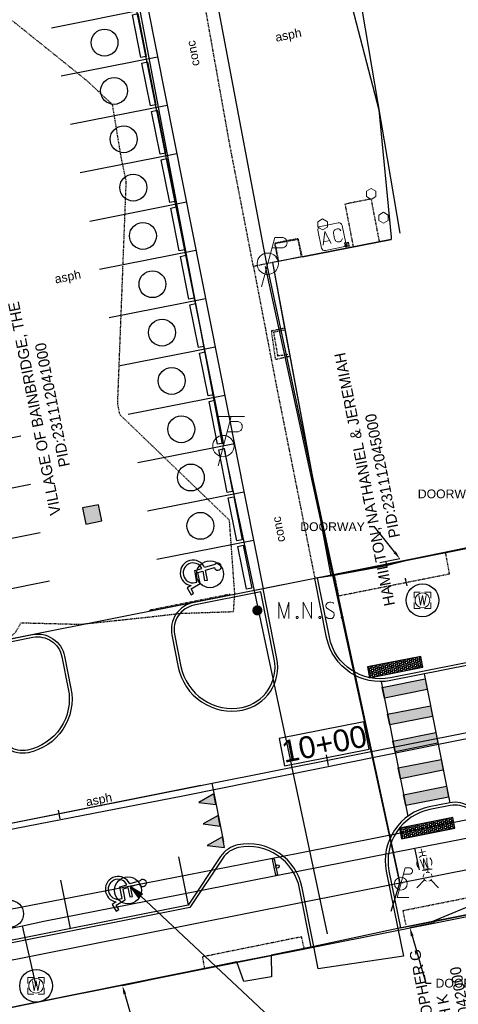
# Model space of a CAD drawing. Header units: feet. Extents: x 1743473 to 1753761, y 447116 to 448712.
# Tile 21 of 34: x 1750502 to 1750582, y 448066 to 448246. Entities that reach past the tile are written whole.
import ezdxf
from ezdxf import colors
from ezdxf.entities.mleader import LeaderData, LeaderLine
from ezdxf.math import Vec2, Vec3

# ---------------------------------------------------------------- set-up
doc = ezdxf.new("R2010")
doc.units = ezdxf.units.FT
doc.header["$MEASUREMENT"] = 0
for name, pattern in [('dsolidcl', [0]), ('elecex', [0]), ('fenceex', [0]), ('HIDDENX2', [0.1875, 0.125, -0.0625]), ('OhDOT_USTN1', [0.055, 0.014, -0.041]), ('OhDOT_USTN2', [0.11, 0.069, -0.041]), ('OhDOT_USTN3', [0.22, 0.165, -0.055]), ('OhDOT_USTN5', [0.11, 0.055, -0.055]), ('rowex', [0]), ('waterex', [0])]:
    doc.linetypes.add(name, pattern=pattern)
doc.layers.get('Defpoints').update_dxf_attribs({"color": 13})
for name, color, linetype in [('ALIGN', 7, 'Continuous'), ('BD_X_Building', 231, 'Continuous'), ('BD_X_Canopy', 2, 'OhDOT_USTN2'), ('C-STM STR', 132, 'Continuous'), ('PM_P_CL_Double_Solid', 2, 'dsolidcl'), ('PM_P_Crosswalk', 7, 'Continuous'), ('PM_P_Edge_Line', 7, 'Continuous'), ('PM_P_Parking_Lot_Stall', 7, 'Continuous'), ('PV_P_Curb', 120, 'Continuous'), ('PV_P_Curb_Ramp', 120, 'Continuous'), ('PV_P_EOP', 7, 'Continuous'), ('PV_P_Walk', 231, 'Continuous'), ('PV_X_EOP', 7, 'OhDOT_USTN3'), ('PV_X_Walk', 120, 'OhDOT_USTN5'), ('RD_X_Cells', 7, 'Continuous'), ('RD_X_Concrete_Pad', 9, 'OhDOT_USTN5'), ('RD_X_Fence', 230, 'fenceex'), ('RD_X_Misc_Items', 1, 'OhDOT_USTN3'), ('RD_X_Wall', 120, 'OhDOT_USTN1'), ('RW_X_Fee_RW', 6, 'rowex'), ('SH_Text', 7, 'Continuous'), ('SN_P_Signs', 120, 'Continuous'), ('SRF-CONT EG MAJ', 9, 'HIDDENX2'), ('SRF-LBL EG.202402405', 7, 'Continuous'), ('SV_P_Control_Cells_Set', 7, 'Continuous'), ('SV_X_Control_Cells_Found', 7, 'Continuous'), ('UT_X_Electric', 1, 'elecex'), ('UT_X_Electric_Cells', 1, 'Continuous'), ('UT_X_Misc_Cells', 7, 'Continuous'), ('UT_X_Water', 133, 'waterex'), ('UT_X_Water_Cells', 133, 'Continuous'), ('XREF', 7, 'Continuous')]:
    doc.layers.add(name, color=color, linetype=linetype)
doc.layers.add('SC_Scratch1', color=7, linetype='Continuous', plot=False)
doc.layers.add('SC_Scratch2', color=1, linetype='Continuous', plot=False)
doc.styles.add('CBUS', font='font31.shx', dxfattribs={"height": 0.1})
doc.styles.add('L80', font='arial.ttf', dxfattribs={"height": 0.08})
doc.styles.add('Slanted-Normal', font='font31.shx', dxfattribs={"height": 0.14})

# ---------------------------------------------------------------- blocks, each defined once
blk = doc.blocks.new('PLP')
at = {"layer": 'UT_X_Misc_Cells', "color": 1, "linetype": 'Continuous', "lineweight": 0}
for p, q in [((0.0428, 0.16), (0.0853, 0.16)), ((0.0257, 0.0963), (0.0853, 0.0963))]:
    blk.add_line(p, q, dxfattribs=at)
at = {"layer": 'UT_X_Misc_Cells', "color": 1, "linetype": 'Continuous', "lineweight": 0, "flags": 128}
blk.add_lwpolyline([(0.0428, 0.16), (-0.0375, -0.14), (0.0825, -0.14)], dxfattribs=at)
at = {"layer": 'UT_X_Misc_Cells', "color": 1, "linetype": 'Continuous', "lineweight": 0}
blk.add_circle((0, 0), 0.065, dxfattribs=at)
at = {"layer": 'UT_X_Misc_Cells', "color": 1, "linetype": 'Continuous', "lineweight": 0, "extrusion": (0, 0, -1)}
blk.add_arc((-0.086, 0.1281), 0.0319, 88.8767, 271.1233, dxfattribs=at)
blk = doc.blocks.new('*U101', base_point=(1750571.486, 448088.4633, 734.5514))
at = {"color": 0, "linetype": 'ByBlock', "lineweight": -2, "xscale": 17.99963239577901, "yscale": 17.99963239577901, "zscale": 17.99963239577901}
blk.add_blockref('PLP', (1750571.486, 448088.4633, 734.5514), dxfattribs=at)
blk = doc.blocks.new('TPW')
at = {"layer": 'UT_X_Misc_Cells', "color": 30, "linetype": 'Continuous', "lineweight": 0}
for p, q in [((0.0482, 0.18), (-0.0322, -0.12)), ((0.1282, 0.18), (-0.0318, 0.18)), ((0.0402, 0.15), (0.0827, 0.15)), ((0.0231, 0.0862), (0.0827, 0.0862))]:
    blk.add_line(p, q, dxfattribs=at)
blk.add_circle((0, 0), 0.065, dxfattribs=at)
at = {"layer": 'UT_X_Misc_Cells', "color": 30, "linetype": 'Continuous', "lineweight": 0, "extrusion": (0, 0, -1)}
blk.add_arc((-0.0833, 0.1181), 0.0319, 88.8767, 271.1233, dxfattribs=at)
blk = doc.blocks.new('*U71', base_point=(1750539.035, 448168.3752, 734.8512))
at = {"xscale": 30, "yscale": 30, "zscale": 30}
blk.add_blockref('TPW', (1750539.035, 448168.3752, 734.8512), dxfattribs=at)
blk = doc.blocks.new('PP')
at = {"layer": 'UT_X_Electric_Cells', "color": 1, "linetype": 'Continuous', "lineweight": 0}
for p, q in [((0.0428, 0.16), (-0.0375, -0.14)), ((0.0428, 0.16), (0.0853, 0.16)), ((0.0257, 0.0963), (0.0853, 0.0963))]:
    blk.add_line(p, q, dxfattribs=at)
blk.add_circle((0, 0), 0.065, dxfattribs=at)
at = {"layer": 'UT_X_Electric_Cells', "color": 1, "linetype": 'Continuous', "lineweight": 0, "extrusion": (0, 0, -1)}
blk.add_arc((-0.086, 0.1281), 0.0319, 88.8767, 271.1233, dxfattribs=at)
blk = doc.blocks.new('*U72', base_point=(1750547.159, 448201.6752, 734.6653))
at = {"xscale": 29.99938732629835, "yscale": 29.99938732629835, "zscale": 29.99938732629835}
blk.add_blockref('PP', (1750547.159, 448201.6752, 734.6653), dxfattribs=at)
blk = doc.blocks.new('MNAILS')
at = {"layer": 'SV_P_Control_Cells_Set', "linetype": 'Continuous', "lineweight": 0}
h = blk.add_hatch(color=7, dxfattribs=at)
edge = h.paths.add_edge_path()
edge.add_arc((0, 0), 0.0249, 0, 360)
at = {"layer": 'SV_P_Control_Cells_Set', "color": 7, "linetype": 'Continuous', "lineweight": 0, "flags": 128}
for points in [[(0.1045, -0.04), (0.1045, 0.04), (0.1299, -0.04), (0.1541, 0.04), (0.1541, -0.04)], [(0.223, -0.04), (0.223, 0.04), (0.2644, -0.04), (0.2644, 0.04)], [(0.3718, 0.0343), (0.3707, 0.0356), (0.3691, 0.0368), (0.3641, 0.0387), (0.358, 0.04), (0.3536, 0.04), (0.352, 0.04), (0.3448, 0.0381), (0.3388, 0.0343), (0.3349, 0.0293), (0.3338, 0.0242), (0.3338, 0.0204), (0.3349, 0.0154), (0.3393, 0.011), (0.3696, -0.0079), (0.3724, -0.0104), (0.3735, -0.0129), (0.3746, -0.0167), (0.3746, -0.0205), (0.374, -0.0243), (0.3735, -0.0268), (0.3724, -0.03), (0.3713, -0.0325), (0.3702, -0.0344), (0.3685, -0.0362), (0.3669, -0.0375), (0.3647, -0.0388), (0.363, -0.0394), (0.358, -0.04), (0.3503, -0.04), (0.3454, -0.0388), (0.3382, -0.0344), (0.3338, -0.0306)], [(0.1927, -0.0293), (0.1955, -0.0293), (0.1971, -0.0306), (0.1988, -0.0331), (0.1988, -0.0362), (0.1971, -0.0388), (0.1955, -0.04), (0.1927, -0.04), (0.1911, -0.0388), (0.1894, -0.0362), (0.1894, -0.0331), (0.1911, -0.0306), (0.1927, -0.0293)], [(0.3035, -0.0293), (0.3062, -0.0293), (0.3079, -0.0306), (0.3095, -0.0331), (0.3095, -0.0362), (0.3079, -0.0388), (0.3062, -0.04), (0.3035, -0.04), (0.3018, -0.0388), (0.3002, -0.0362), (0.3002, -0.0331), (0.3018, -0.0306), (0.3035, -0.0293)], [(0.4126, -0.0293), (0.4154, -0.0293), (0.417, -0.0306), (0.4187, -0.0331), (0.4187, -0.0362), (0.417, -0.0388), (0.4154, -0.04), (0.4126, -0.04), (0.411, -0.0388), (0.4093, -0.0362), (0.4093, -0.0331), (0.411, -0.0306), (0.4126, -0.0293)]]:
    blk.add_lwpolyline(points, dxfattribs=at)
blk = doc.blocks.new('*U193', base_point=(1750545.251, 448138.374, 734.696))
at = {"xscale": 37.50000000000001, "yscale": 37.50000000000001, "zscale": 37.50000000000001}
blk.add_blockref('MNAILS', (1750545.251, 448138.374, 734.696), dxfattribs=at)
blk = doc.blocks.new('AC')
at = {"layer": 'RD_X_Cells', "color": 40, "linetype": 'Continuous', "lineweight": 0, "flags": 128}
blk.add_lwpolyline([(-0.055, -0.075), (0.055, -0.075, 0.414214), (0.075, -0.055), (0.075, 0.055, 0.414214), (0.055, 0.075), (-0.055, 0.075, 0.414214), (-0.075, 0.055), (-0.075, -0.055, 0.414214), (-0.055, -0.075)], format="xyb", close=True, dxfattribs=at)
for points in [[(-0.061, -0.04), (-0.0358, 0.04), (-0.0113, -0.04)], [(0.0612, 0.0242), (0.058, 0.0312), (0.0549, 0.035), (0.0517, 0.0375), (0.0492, 0.0387), (0.0423, 0.04), (0.0353, 0.04), (0.0265, 0.0375), (0.0215, 0.0337), (0.0189, 0.0305), (0.0164, 0.0261), (0.0145, 0.0192), (0.0139, 0.0066), (0.0139, -0.0028), (0.0139, -0.0091), (0.0145, -0.0148), (0.0164, -0.0249), (0.0171, -0.0268), (0.0196, -0.0312), (0.0221, -0.0343), (0.0265, -0.0375), (0.0303, -0.0387), (0.0353, -0.04), (0.041, -0.04), (0.0467, -0.0394), (0.0486, -0.0387), (0.0511, -0.0375), (0.0536, -0.035), (0.0567, -0.0318), (0.0593, -0.028), (0.0612, -0.0249)], [(-0.0176, -0.0211), (-0.0547, -0.0211)]]:
    blk.add_lwpolyline(points, dxfattribs=at)
blk = doc.blocks.new('*U91', base_point=(1750558.863, 448206.628, 734.733))
at = {"xscale": 29.99999993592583, "yscale": 29.99999993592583, "zscale": 29.99999993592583, "rotation": 11.63380059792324}
blk.add_blockref('AC', (1750558.863, 448206.628, 734.733), dxfattribs=at)
blk = doc.blocks.new('POST')
at = {"layer": 'RD_X_Cells', "color": 30, "linetype": 'Continuous', "lineweight": 0, "flags": 128}
blk.add_lwpolyline([(-0.065, -0.037), (0, -0.075), (0.065, -0.037), (0.065, 0.037), (0, 0.075), (-0.065, 0.037), (-0.065, -0.037)], dxfattribs=at)
blk = doc.blocks.new('*U205', base_point=(1750557.178, 448208.86, 734.689))
at = {"layer": 'RD_X_Cells', "color": 0, "linetype": 'ByBlock', "lineweight": -2, "xscale": 13.33333333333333, "yscale": 13.33333333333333, "zscale": 13.33333333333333}
blk.add_blockref('POST', (1750557.178, 448208.86, 734.689), dxfattribs=at)
blk = doc.blocks.new('*U206', base_point=(1750566.059, 448214.454, 734.688))
at = {"layer": 'RD_X_Cells', "color": 0, "linetype": 'ByBlock', "lineweight": -2, "xscale": 13.33333333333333, "yscale": 13.33333333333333, "zscale": 13.33333333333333}
blk.add_blockref('POST', (1750566.059, 448214.454, 734.688), dxfattribs=at)
blk = doc.blocks.new('*U207', base_point=(1750568.31, 448210.093, 734.706))
at = {"layer": 'RD_X_Cells', "color": 0, "linetype": 'ByBlock', "lineweight": -2, "xscale": 13.33333333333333, "yscale": 13.33333333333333, "zscale": 13.33333333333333}
blk.add_blockref('POST', (1750568.31, 448210.093, 734.706), dxfattribs=at)
blk = doc.blocks.new('EM')
at = {"layer": 'UT_X_Electric_Cells', "color": 1, "linetype": 'Continuous', "lineweight": 0}
blk.add_line((-0.028, 0), (0.017, 0), dxfattribs=at)
at = {"layer": 'UT_X_Electric_Cells', "color": 1, "linetype": 'Continuous', "lineweight": 0, "flags": 128}
for points in [[(-0.02, 0.075), (-0.075, 0.075), (-0.075, 0.02)], [(0.028, 0.045), (-0.028, 0.045), (-0.028, -0.045), (0.028, -0.045)], [(0.075, 0.02), (0.075, 0.075), (0.02, 0.075)], [(-0.075, -0.02), (-0.075, -0.075), (-0.02, -0.075)], [(0.02, -0.075), (0.075, -0.075), (0.075, -0.02)]]:
    blk.add_lwpolyline(points, dxfattribs=at)
at = {"layer": 'UT_X_Electric_Cells', "color": 1, "linetype": 'Continuous', "lineweight": 0}
blk.add_circle((0, 0), 0.0675, dxfattribs=at)
blk = doc.blocks.new('*U92', base_point=(1750561.643, 448205.195, 734.793))
at = {"xscale": 5, "yscale": 5, "zscale": 5, "rotation": 10.72748269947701}
blk.add_blockref('EM', (1750561.643, 448205.195, 734.793), dxfattribs=at)
blk = doc.blocks.new('WGV')
at = {"layer": 'UT_X_Water_Cells', "color": 133, "linetype": 'Continuous', "lineweight": 0}
for p, q in [((0.0318, 0.1018), (-0.0318, 0.1018)), ((0, 0.07), (0, 0.1336))]:
    blk.add_line(p, q, dxfattribs=at)
at = {"layer": 'UT_X_Water_Cells', "color": 133, "linetype": 'Continuous', "lineweight": 0, "flags": 128}
blk.add_lwpolyline([(-0.0318, 0.041), (-0.0159, -0.0452), (0, 0.041), (0.016, -0.0452), (0.0318, 0.041)], dxfattribs=at)
at = {"layer": 'UT_X_Water_Cells', "color": 133, "linetype": 'Continuous', "lineweight": 0, "extrusion": (0, 0, -1)}
blk.add_arc((0, 0.0001), 0.07, 330.01836, 29.98164, dxfattribs=at)
at = {"layer": 'UT_X_Water_Cells', "color": 133, "linetype": 'Continuous', "lineweight": 0}
for start, end in [(60.01836, 120.01574), (330.01836, 29.98164), (239.98426, 299.98164)]:
    blk.add_arc((0, 0.0001), 0.07, start, end, dxfattribs=at)
blk = doc.blocks.new('*U280', base_point=(1750575.778, 448092.236, 734.155))
at = {"xscale": 19.65515260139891, "yscale": 19.65515260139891, "zscale": 9.827576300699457, "rotation": 12.11455903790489}
blk.add_blockref('WGV', (1750575.778, 448092.236, 734.155), dxfattribs=at)
blk = doc.blocks.new('FH')
at = {"layer": 'UT_X_Water_Cells', "color": 133, "linetype": 'Continuous', "lineweight": 0}
for p, q in [((0, 0.06), (0, 0.146)), ((0.06, 0.103), (-0.06, 0.103)), ((-0.042, -0.042), (-0.146, -0.146)), ((0.042, -0.042), (0.146, -0.146))]:
    blk.add_line(p, q, dxfattribs=at)
for start, end in [(140.021, 184.0629), (68.1395, 112.038), (356.0165, 39.9889), (211.8788, 255.8479), (283.8239, 329.9097)]:
    blk.add_arc((0, 0), 0.06, start, end, dxfattribs=at)
blk = doc.blocks.new('*U281', base_point=(1750576.398, 448089.714, 734.618))
at = {"xscale": 13.67521367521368, "yscale": 13.67521367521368, "zscale": 13.67521367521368}
blk.add_blockref('FH', (1750576.398, 448089.714, 734.618), dxfattribs=at)
blk = doc.blocks.new('WM')
at = {"layer": 'UT_X_Water_Cells', "color": 133, "linetype": 'Continuous', "lineweight": 0, "flags": 128}
for points in [[(-0.02, 0.075), (-0.075, 0.075), (-0.075, 0.02)], [(-0.0333, 0.045), (-0.0167, -0.045), (0, 0.045), (0.0167, -0.045), (0.0333, 0.045)], [(0.075, 0.02), (0.075, 0.075), (0.02, 0.075)], [(-0.075, -0.02), (-0.075, -0.075), (-0.02, -0.075)], [(0.02, -0.075), (0.075, -0.075), (0.075, -0.02)]]:
    blk.add_lwpolyline(points, dxfattribs=at)
at = {"layer": 'UT_X_Water_Cells', "color": 133, "linetype": 'Continuous', "lineweight": 0}
blk.add_circle((0, 0), 0.0675, dxfattribs=at)
blk = doc.blocks.new('Dim1')
h = blk.add_hatch(color=4)
h.dxf.hatch_style = 1
h.paths.add_polyline_path([(0, 0), (-1, -0.2), (-1, 0.2)])
at = {"color": 4}
blk.add_lwpolyline([(0, 0), (-1, -0.2), (-1, 0.2), (0, 0)], dxfattribs=at)
blk = doc.blocks.new('*U290')
at = {"color": 0}
blk.add_lwpolyline([(-1.86, -0.88), (-0.31, -8.73), (-1.29, -8.92), (-2.85, -1.08)], close=True, dxfattribs=at)
blk = doc.blocks.new('*U317')
at = {"color": 0}
blk.add_lwpolyline([(-0.0142, -0.0796), (-0.0449, 0.0672), (-0.03, 0.0703), (0.0007, -0.0765)], close=True, dxfattribs=at)
blk.add_ellipse((0, 0), major_axis=(-0.0057, -0.0138), ratio=1, start_param=0.600292, end_param=6.883477, dxfattribs=at)
blk = doc.blocks.new('*U314')
at = {"color": 0}
for points in [[(-10.94, -9.64), (-11.41, -8.86), (-9.75, -7.86), (-10.15, -5.85), (-9.27, -5.59), (-8.93, -7.33), (-8.42, -7.23), (-8.77, -5.45), (-7.15, -4.97, 4.260146), (-7.05, -4.4), (-8.94, -4.95, 1.676191), (-11.39, -8.25), (-12.12, -8.69), (-11.38, -9.91)], [(-9.44, -5.1, 2.303715), (-10.33, -7.6), (-10.75, -5.48)]]:
    blk.add_lwpolyline(points, format="xyb", close=True, dxfattribs=at)
blk = doc.blocks.new('*U291')
h = blk.add_hatch()
h.set_pattern_fill('HEX', color=0, angle=-0.4128)
h.set_pattern_definition([(359.587, (5.93652, -0.04277), (0.00156, 0.216501), [0.125, -0.25]), (119.587, (5.93652, -0.04277), (-0.188275, -0.1068994), [0.125, -0.25]), (59.587, (6.06152, -0.04367), (-0.186715, 0.109601), [0.125, -0.25])])
h.paths.add_polyline_path([(0, 0), (9.94, -0.07), (9.95, 1.93), (0.01, 2)])
at = {"color": 0}
blk.add_lwpolyline([(0, 0), (9.94, -0.07), (9.95, 1.93), (0.01, 2)], close=True, dxfattribs=at)
blk = doc.blocks.new('2024.02405 EX BASE_1')
at = {"layer": 'BD_X_Building', "flags": 128}
for points in [[(1750553.49, 448202.96), (1750553.8, 448203.02), (1750569.71, 448206.14)], [(1750553.49, 448202.96), (1750548, 448201.9), (1750558.68, 448144.67)], [(1750622.15, 448086.82), (1750621.43, 448090.22), (1750619.85, 448090.32), (1750619.83, 448090.1), (1750603.67, 448086.97), (1750603.66, 448086.76), (1750570.91, 448080.26)], [(1750570.91, 448080.26), (1750571.99, 448075.2)], [(1750555.58, 448076.97), (1750547.77, 448075.37), (1750547.84, 448071.45)], [(1750556.34, 448072.91), (1750555.58, 448076.97)], [(1750469.04, 448059.55), (1750541.48, 448074.15)], [(1750547.84, 448071.45), (1750542.8, 448070.58), (1750541.48, 448074.15)]]:
    blk.add_lwpolyline(points, dxfattribs=at)
at = {"layer": 'BD_X_Building'}
for points in [[(1750571.33, 448147.78), (1750567.64, 448147.05)], [(1750573.12, 448080.45), (1750577.7, 448081.35)], [(1750520.57, 448069.83), (1750525.85, 448070.94)]]:
    blk.add_lwpolyline(points, dxfattribs=at)
at = {"layer": 'BD_X_Canopy', "flags": 128}
for points in [[(1750579.65, 448148.76), (1750580.35, 448144.99), (1750560.15, 448140.99), (1750559.38, 448144.73)], [(1750572.43, 448080.9), (1750571.9, 448083.56), (1750601.68, 448089.48), (1750602.27, 448086.71)], [(1750553.79, 448076.76), (1750553.33, 448078.74), (1750535.19, 448075.08), (1750535.55, 448073.12)]]:
    blk.add_lwpolyline(points, dxfattribs=at)
at = {"layer": 'PV_X_EOP', "flags": 128}
for points in [[(1750544.52, 448201.19), (1750543.86, 448204.67), (1750540.2, 448223.49), (1750532.3, 448267.73), (1750531.66, 448274.44), (1750539.78, 448276.05), (1750560.82, 448280.19), (1750565.52, 448281.66), (1750568.3, 448283.08)], [(1750548, 448201.9), (1750544.52, 448201.19), (1750548.79, 448179.04), (1750555.75, 448144.22)], [(1750558.68, 448144.67), (1750555.75, 448144.22)]]:
    blk.add_lwpolyline(points, dxfattribs=at)
at = {"layer": 'PV_X_Walk', "flags": 128}
blk.add_lwpolyline([(1750540.26, 448141.3), (1750525.37, 448138.35)], dxfattribs=at)
at = {"layer": 'RD_X_Concrete_Pad', "flags": 128}
blk.add_lwpolyline([(1750553.34, 448202.93), (1750552.7, 448206.12), (1750548.48, 448205.35), (1750549.11, 448202.11)], dxfattribs=at)
at = {"layer": 'RD_X_Fence', "flags": 128}
blk.add_lwpolyline([(1750571.35, 448207.26), (1750560.42, 448271.94), (1750562.76, 448272.45)], dxfattribs=at)
at = {"layer": 'RD_X_Misc_Items', "flags": 128}
for points in [[(1750567.57, 448205.81), (1750566.08, 448213.52), (1750561.27, 448212.57), (1750562.76, 448204.87)], [(1750550.06, 448189.53), (1750548.2, 448189.16), (1750548.95, 448184.89), (1750550.86, 448185.15)]]:
    blk.add_lwpolyline(points, dxfattribs=at)
at = {"layer": 'RD_X_Wall', "flags": 128}
blk.add_lwpolyline([(1750550.23, 448189.91), (1750547.79, 448189.4), (1750548.53, 448184.24), (1750551.19, 448184.81)], dxfattribs=at)
at = {"layer": 'RW_X_Fee_RW'}
blk.add_lwpolyline([(1750752.93, 448183.38), (1750347.15, 448102.75), (1750322.16, 448232.37), (1750727.65, 448312.94)], close=True, dxfattribs=at)
blk.add_lwpolyline([(1750421.27, 447718.4), (1750359.65, 448037.95), (1750765.56, 448118.6)], dxfattribs=at)
at = {"layer": 'SC_Scratch1', "flags": 128}
blk.add_lwpolyline([(1750297.91, 448057.87), (1750322.19, 448063.16), (1750388.45, 448076.31), (1750437.35, 448086.06), (1750484.75, 448095.45), (1750531.62, 448104.49), (1750532.22, 448104.63), (1750579.58, 448114.16), (1750627.55, 448123.65), (1750673.94, 448132.65), (1750723.32, 448142.61), (1750770.45, 448152.48), (1750792.28, 448157.14), (1750824.59, 448164.21), (1750874.9, 448175.04), (1750923.6, 448186.26), (1750974.02, 448199.05), (1751025.28, 448212.84)], dxfattribs=at)
at = {"layer": 'SC_Scratch2'}
for centre in [(1750575.44, 448140.21, 734.43), (1750504.79, 448069.8, 734.59)]:
    blk.add_circle(centre, 3, dxfattribs=at)
at = {"layer": 'UT_X_Electric', "flags": 128}
for points in [[(1750530.22, 448289.94), (1750546.83, 448201.98)], [(1750518.19, 448272.5), (1750539.06, 448168.7)], [(1750538.87, 448168.71), (1750519.25, 448272.03)], [(1750546.83, 448201.98), (1750571.28, 448088.58)], [(1750571.28, 448088.58), (1750546.73, 448201.19)], [(1750558.05, 448079.31), (1750539.19, 448167.99)], [(1750571.28, 448088.58), (1750774.45, 448128.61)], [(1750304.54, 448034.34), (1750420.94, 448058.79), (1750571.28, 448088.58)], [(1750569.69, 448083.41), (1750571.28, 448088.58)], [(1750571.18, 448088.07), (1750571.28, 448088.58)], [(1750571.9, 448088.63), (1750571.28, 448088.58)]]:
    blk.add_lwpolyline(points, dxfattribs=at)
at = {"layer": 'UT_X_Water'}
for points, elevation in [([(1750460.8, 448072.55), (1750502.3, 448080.74), (1750506.21, 448081.59), (1750531.37, 448086.54), (1750574.02, 448094.93), (1750582.52, 448096.61), (1750598.21, 448099.71), (1750611.28, 448102.3), (1750614.55, 448102.94), (1750641.82, 448108.41), (1750650.48, 448110.11), (1750660.48, 448111.88), (1750667.31, 448113.43), (1750679.25, 448115.7), (1750797.75, 448139.17), (1750801.7, 448139.53), (1750804.4, 448140.52), (1750811.05, 448142.16), (1750831.44, 448147.32), (1750880.9, 448160.24), (1750883.48, 448160.91), (1750888.02, 448162.05), (1750897.38, 448164.55), (1750965.43, 448182.32)], 734.56), ([(1750451.03, 448074.21), (1750494.02, 448082.64), (1750525.25, 448088.67), (1750552.71, 448094.03), (1750568.07, 448097.08), (1750590.77, 448101.6), (1750617.74, 448106.87), (1750638.51, 448110.87), (1750653.87, 448113.93), (1750683.29, 448119.63), (1750689.99, 448120.98), (1750719.42, 448126.69), (1750726.11, 448128.04), (1750751.28, 448132.99), (1750775.82, 448137.67), (1750786.44, 448139.8), (1750805.87, 448143.65)], 734.55), ([(1750574.89, 448091.01), (1750574.03, 448094.92)], 734.57), ([(1750504.79, 448069.8), (1750502.3, 448080.73)], 734.58)]:
    blk.add_lwpolyline(points, dxfattribs=dict(at, elevation=elevation))
at = {"layer": 'SV_X_Control_Cells_Found'}
for name, p in [('*U206', (1750566.06, 448214.45, 734.69)), ('*U207', (1750568.31, 448210.09, 734.71)), ('*U205', (1750557.18, 448208.86, 734.69)), ('*U193', (1750545.25, 448138.37, 734.7))]:
    blk.add_blockref(name, p, dxfattribs=at)
at = {"layer": 'UT_X_Electric_Cells'}
for name, p in [('*U91', (1750558.86, 448206.63, 734.73)), ('*U72', (1750547.16, 448201.68, 734.67)), ('*U92', (1750561.64, 448205.19, 734.79)), ('*U71', (1750539.03, 448168.38, 734.85)), ('*U101', (1750571.49, 448088.46, 734.55))]:
    blk.add_blockref(name, p, dxfattribs=at)
at = {"layer": 'UT_X_Water_Cells', "xscale": 20, "yscale": 20, "zscale": 20}
for p in [(1750575.44, 448140.21, 734.43), (1750504.79, 448069.8, 734.6)]:
    blk.add_blockref('WM', p, dxfattribs=at)
at = {"layer": 'UT_X_Water_Cells'}
for name, p in [('*U280', (1750575.78, 448092.24, 734.15)), ('*U281', (1750576.4, 448089.71, 734.62))]:
    blk.add_blockref(name, p, dxfattribs=at)
at = {"layer": 'SC_Scratch1', "char_height": 1.6, "width": 4.7112, "attachment_point": 1, "style": 'L80'}
for s, insert, rotation in [('asph', (1750548.38, 448243.79), 11.4548), ('conc', (1750533.16, 448237.65), 101), ('asph', (1750508.04, 448199.64), 11.4548), ('conc', (1750548.8, 448150.7), 101), ('asph', (1750513.74, 448104.14), 11.2251)]:
    blk.add_mtext(s, dxfattribs=dict(at, insert=insert, rotation=rotation))
at = {"layer": 'SH_Text', "char_height": 2, "attachment_point": 1, "style": 'CBUS'}
for s, insert, width, rotation in [('\\pxqc;VILLAGE OF BAINBRIDGE, THE\\PPID:231112041000', (1750508.22, 448151.33), 48.3785, 101.238), ('\\pxqc;HAMILTON, NATHANIEL & JEREMIAH\\PPID:231112045000', (1750568.6, 448138.38), 48.3785, 101.238), ('\\pxqc;LEWIS, CHRISTOPHER G\\P\\pi-3,l4,t4;&^ILEAH K\\P\\pi0,l0,tz;PID:231112042000', (1750580.06, 448039.84), 42.0375, 101)]:
    blk.add_mtext(s, dxfattribs=dict(at, insert=insert, width=width, rotation=rotation))
at = {"layer": 'SC_Scratch1'}
ml = blk.add_multileader_mtext('Standard', dxfattribs=at)
ml.set_content('se corner', color=256, style='L80')
ml.set_leader_properties()
ml.build(insert=Vec2(0, 0))
ml.multileader.update_dxf_attribs({"text_left_attachment_type": 2, "text_right_attachment_type": 2, "dogleg_length": 0.05, "arrow_head_size": 1.6, "scale": 20})
ctx = ml.context
ctx.base_point, ctx.scale, ctx.char_height, ctx.arrow_head_size, ctx.landing_gap_size, ctx.plane_origin = Vec3(1750403.81, 448188.15), 20, 1.6, 1.6, 0.8, Vec3(1750397.9, 448179.04)
ctx.left_attachment, ctx.right_attachment = 2, 2
notes = []
notes.append((ctx, [(0, (1, 1, 0), (1750402.81, 448188.15), (1, 0), 1, [(0, [(1750397.89, 448179.04)], 0, [])])]))
ctx.mtext.insert, ctx.mtext.width, ctx.mtext.flow_direction = Vec3(1750404.61, 448188.96), 9.3479, 5
ml = blk.add_multileader_mtext('Standard', dxfattribs=at)
ml.set_content('DOORWAY', color=256, style='L80')
ml.set_leader_properties()
ml.build(insert=Vec2(0, 0))
ml.multileader.update_dxf_attribs({"text_left_attachment_type": 2, "text_right_attachment_type": 2, "dogleg_length": 0.05, "arrow_head_size": 1.6, "scale": 20})
ctx = ml.context
ctx.base_point, ctx.scale, ctx.char_height, ctx.arrow_head_size, ctx.landing_gap_size, ctx.plane_origin = Vec3(1750575.06, 448159.65), 20, 1.6, 1.6, 0.8, Vec3(1750564.94, 448161.16)
ctx.left_attachment, ctx.right_attachment, ctx.text_align_type = 2, 2, 2
notes.append((ctx, [(1, (1, 1, 0), (1750588.18, 448159.65), (-1, 0), 1, [(0, [(1750589.47, 448151.39)], 0, [])])]))
ctx.mtext.insert, ctx.mtext.width, ctx.mtext.alignment, ctx.mtext.flow_direction = Vec3(1750586.38, 448160.45), 19.4794, 3, 5
ml = blk.add_multileader_mtext('Standard', dxfattribs=at)
ml.set_content('DOORWAY', color=256, style='L80')
ml.set_leader_properties()
ml.build(insert=Vec2(0, 0))
ml.multileader.update_dxf_attribs({"text_left_attachment_type": 2, "text_right_attachment_type": 2, "dogleg_length": 0.05, "arrow_head_size": 1.6, "scale": 20})
ctx = ml.context
ctx.base_point, ctx.scale, ctx.char_height, ctx.arrow_head_size, ctx.landing_gap_size, ctx.plane_origin = Vec3(1750553.58, 448153.66), 20, 1.6, 1.6, 0.8, Vec3(1750546.79, 448157.55)
ctx.left_attachment, ctx.right_attachment, ctx.text_align_type = 2, 2, 2
notes.append((ctx, [(1, (1, 1, 0), (1750566.69, 448153.66), (-1, 0), 1, [(0, [(1750571.33, 448147.78)], 0, [])])]))
ctx.mtext.insert, ctx.mtext.width, ctx.mtext.alignment, ctx.mtext.flow_direction = Vec3(1750564.89, 448154.46), 19.4794, 3, 5
ml = blk.add_multileader_mtext('Standard', dxfattribs=at)
ml.set_content('DOORWAY', color=256, style='L80')
ml.set_leader_properties()
ml.build(insert=Vec2(0, 0))
ml.multileader.update_dxf_attribs({"text_left_attachment_type": 2, "text_right_attachment_type": 2, "dogleg_length": 0.05, "arrow_head_size": 1.6, "scale": 20})
ctx = ml.context
ctx.base_point, ctx.scale, ctx.char_height, ctx.arrow_head_size, ctx.landing_gap_size, ctx.plane_origin = Vec3(1750577.04, 448070.28), 20, 1.6, 1.6, 0.8, Vec3(1750548.58, 448090.22)
ctx.left_attachment, ctx.right_attachment = 2, 2
notes.append((ctx, [(0, (1, 1, 0), (1750576.04, 448070.28), (1, 0), 1, [(0, [(1750573.12, 448080.45)], 0, [])])]))
ctx.mtext.insert, ctx.mtext.width, ctx.mtext.flow_direction = Vec3(1750577.84, 448071.08), 19.4794, 5
ml = blk.add_multileader_mtext('Standard', dxfattribs=at)
ml.set_content('DOORWAY\\P735.03', color=256, style='L80')
ml.set_leader_properties()
ml.build(insert=Vec2(0, 0))
ml.multileader.update_dxf_attribs({"text_left_attachment_type": 2, "text_right_attachment_type": 2, "dogleg_length": 0.05, "arrow_head_size": 1.6, "scale": 20})
ctx = ml.context
ctx.base_point, ctx.scale, ctx.char_height, ctx.arrow_head_size, ctx.landing_gap_size, ctx.plane_origin = Vec3(1750524.49, 448059.65), 20, 1.6, 1.6, 0.8, Vec3(1750496.03, 448079.59)
ctx.left_attachment, ctx.right_attachment = 2, 2
notes.append((ctx, [(0, (1, 1, 0), (1750523.49, 448059.65), (1, 0), 1, [(0, [(1750520.57, 448069.83)], 0, [])])]))
ctx.mtext.insert, ctx.mtext.width, ctx.mtext.flow_direction = Vec3(1750525.29, 448061.79), 19.4794, 5
for ctx, leaders in notes:
    for number, flags, end, landing, length, lines in leaders:
        leader = LeaderData()
        leader.index, (leader.has_last_leader_line, leader.has_dogleg_vector, leader.attachment_direction) = number, flags
        leader.last_leader_point, leader.dogleg_vector, leader.dogleg_length = Vec3(end), Vec3(landing), length
        for number, points, colour, breaks in lines:
            line = LeaderLine()
            line.index, line.vertices, line.color, line.breaks = number, Vec3.list(points), colors.encode_raw_color(colour), breaks
            leader.lines.append(line)
        ctx.leaders.append(leader)
blk = doc.blocks.new('2024.02405 PROP BASE_1')
at = {"layer": 'PM_P_Crosswalk'}
h = blk.add_hatch(color=256, dxfattribs=at)
h.dxf.hatch_style = 1
h.paths.add_polyline_path([(1750576.32, 448123.9), (1750568.48, 448122.34), (1750568.09, 448124.3), (1750575.93, 448125.86)])
h = blk.add_hatch(color=256, dxfattribs=at)
h.dxf.hatch_style = 1
h.paths.add_polyline_path([(1750578.27, 448114.09), (1750570.43, 448112.53), (1750570.04, 448114.49), (1750577.88, 448116.05)])
h.paths.add_polyline_path([(1750577.3, 448119), (1750569.45, 448117.44), (1750569.06, 448119.4), (1750576.91, 448120.96)])
h = blk.add_hatch(color=256, dxfattribs=at)
h.dxf.hatch_style = 1
h.paths.add_polyline_path([(1750580.22, 448104.28), (1750572.37, 448102.72), (1750571.98, 448104.69), (1750579.83, 448106.25)])
h.paths.add_polyline_path([(1750579.25, 448109.19), (1750571.4, 448107.63), (1750571.01, 448109.59), (1750578.86, 448111.15)])
at = {"layer": 'SH_Text'}
h = blk.add_hatch(color=256, dxfattribs=at)
h.dxf.hatch_style = 1
h.paths.add_polyline_path([(1750534.54, 448103.28), (1750537.68, 448102.89), (1750537.29, 448104.85)])
h = blk.add_hatch(color=256, dxfattribs=at)
h.dxf.hatch_style = 1
h.paths.add_polyline_path([(1750535.32, 448099.36), (1750538.46, 448098.96), (1750538.07, 448100.92)])
h = blk.add_hatch(color=256, dxfattribs=at)
h.dxf.hatch_style = 1
h.paths.add_polyline_path([(1750536.1, 448095.44), (1750539.24, 448095.04), (1750538.85, 448097)])
at = {"layer": 'Defpoints', "color": 6}
blk.add_lwpolyline([(1750536.9, 448106.81), (1750539.03, 448096.1)], dxfattribs=at)
at = {"layer": 'PM_P_CL_Double_Solid'}
blk.add_line((1750370.31, 448073.71), (1750534.94, 448106.42), dxfattribs=at)
at = {"layer": 'PM_P_Crosswalk'}
for points in [[(1750575.75, 448126.76), (1750580.43, 448103.22)], [(1750567.88, 448125.36), (1750572.76, 448100.77)]]:
    blk.add_lwpolyline(points, dxfattribs=at)
at = {"layer": 'PM_P_Edge_Line'}
for points in [[(1750576.32, 448123.9), (1750568.48, 448122.34), (1750568.09, 448124.3), (1750575.93, 448125.86)], [(1750577.3, 448119), (1750569.45, 448117.44), (1750569.06, 448119.4), (1750576.91, 448120.96)], [(1750577.3, 448119), (1750569.45, 448117.44), (1750569.06, 448119.4), (1750576.91, 448120.96)], [(1750578.27, 448114.09), (1750570.43, 448112.53), (1750570.04, 448114.49), (1750577.88, 448116.05)], [(1750579.25, 448109.19), (1750571.4, 448107.63), (1750571.01, 448109.59), (1750578.86, 448111.15)], [(1750580.22, 448104.28), (1750572.37, 448102.72), (1750571.98, 448104.69), (1750579.83, 448106.25)]]:
    blk.add_lwpolyline(points, close=True, dxfattribs=at)
at = {"layer": 'PM_P_Parking_Lot_Stall'}
for points in [[(1750525.25, 448248.25), (1750507.6, 448244.74)], [(1750527, 448239.42), (1750509.35, 448235.92)], [(1750528.76, 448230.6), (1750511.1, 448227.09)], [(1750530.51, 448221.77), (1750512.86, 448218.26)], [(1750532.27, 448212.94), (1750514.61, 448209.43)], [(1750534.02, 448204.11), (1750516.37, 448200.61)], [(1750535.77, 448195.29), (1750518.12, 448191.78)], [(1750537.53, 448186.46), (1750519.87, 448182.95)], [(1750539.28, 448177.63), (1750521.63, 448174.12)], [(1750484.36, 448166.72), (1750502.01, 448170.23)], [(1750541.04, 448168.8), (1750523.38, 448165.3)], [(1750486.11, 448157.89), (1750503.76, 448161.4)], [(1750542.79, 448159.98), (1750525.13, 448156.47)], [(1750487.86, 448149.06), (1750505.52, 448152.57)], [(1750544.54, 448151.15), (1750526.89, 448147.64)], [(1750572.3, 448144.14), (1750572.56, 448142.85)], [(1750489.62, 448140.24), (1750507.27, 448143.74)], [(1750530.84, 448093.37), (1750532.59, 448084.54)], [(1750509.26, 448089.08), (1750511.02, 448080.26)]]:
    blk.add_lwpolyline(points, dxfattribs=at)
at = {"layer": 'PV_P_Curb'}
for points in [[(1750472.82, 448265.08), (1750472.92, 448264.59, -0.418545), (1750484.23, 448257.16), (1750484.76, 448254.48, -0.414214), (1750481.22, 448249.19), (1750467.98, 448246.56), (1750490.98, 448130.82), (1750504.22, 448133.45, -0.414214), (1750509.51, 448129.91), (1750510.68, 448124.03, -0.414214), (1750503.21, 448112.86, -0.198912), (1750499.84, 448113.53), (1750490.8, 448119.57), (1750382.51, 448098.05), (1750346.88, 448090.97, -0.414214), (1750335.71, 448098.44), (1750332.27, 448115.73)], [(1750681.24, 448169.13), (1750680.75, 448169.04), (1750682.89, 448158.25, -0.414214), (1750675.42, 448147.08, -0.198912), (1750672.05, 448147.75), (1750663.01, 448153.79), (1750597.87, 448140.84), (1750591.84, 448131.81, -0.198912), (1750588.97, 448129.9), (1750569.57, 448126.05, -0.413844), (1750558.41, 448133.5), (1750556.25, 448144.3), (1750555.76, 448144.2)], [(1750680.17, 448102.28), (1750678.15, 448112.44, 0.414214), (1750666.98, 448119.91, 0.198912), (1750664.12, 448118), (1750658.08, 448108.97), (1750592.94, 448096.02), (1750583.91, 448102.06, 0.198912), (1750580.53, 448102.73), (1750576.79, 448101.99, 0.414214), (1750569.32, 448090.82), (1750571.4, 448080.36), (1750570.91, 448080.26)], [(1750555.58, 448076.97), (1750555.09, 448076.87), (1750552.97, 448087.57, 0.414214), (1750541.8, 448095.04, 0.198912), (1750538.93, 448093.12), (1750532.89, 448084.09), (1750382.06, 448054.12), (1750354.68, 448048.68, 0.414214), (1750347.22, 448037.51), (1750348.83, 448029.39), (1750348.34, 448029.29)]]:
    blk.add_lwpolyline(points, format="xyb", dxfattribs=at)
blk.add_lwpolyline([(1750548.34, 448129.47), (1750545.9, 448141.73), (1750533.64, 448139.3, 0.414214), (1750530.11, 448134.01), (1750531.28, 448128.12, 0.414214), (1750542.45, 448120.66, 0.414214)], format="xyb", close=True, dxfattribs=at)
at = {"layer": 'PV_P_EOP'}
for points in [[(1750472.82, 448265.08, -0.418545), (1750484.72, 448257.25), (1750485.25, 448254.58, -0.414214), (1750481.32, 448248.7), (1750468.57, 448246.16), (1750491.37, 448131.41), (1750504.12, 448133.94, -0.414214), (1750510, 448130.01), (1750511.17, 448124.13, -0.414214), (1750503.31, 448112.37, -0.198912), (1750499.56, 448113.12), (1750490.7, 448119.04), (1750382.81, 448097.6), (1750346.98, 448090.48, -0.414214), (1750335.22, 448098.34), (1750331.78, 448115.63)], [(1750747.23, 448265.24), (1750761.84, 448185.16, -0.409603), (1750753.95, 448173.55), (1750739.22, 448170.63, -0.414214), (1750733.34, 448174.56), (1750732.4, 448179.3), (1750681.24, 448169.13), (1750683.38, 448158.34, -0.414214), (1750675.52, 448146.59, -0.198912), (1750671.77, 448147.33), (1750662.91, 448153.26), (1750598.17, 448140.39), (1750592.25, 448131.54, -0.198912), (1750589.07, 448129.41), (1750569.67, 448125.56, -0.413844), (1750557.92, 448133.4), (1750555.76, 448144.2), (1750546.3, 448142.32)], [(1750584.18, 448102.48, 0.198912), (1750580.43, 448103.22), (1750576.69, 448102.48, 0.414214), (1750568.83, 448090.72), (1750570.91, 448080.26), (1750555.58, 448076.97), (1750553.46, 448087.67, 0.414214), (1750541.7, 448095.53, 0.198912), (1750538.52, 448093.4), (1750532.59, 448084.54), (1750382.16, 448054.65), (1750354.59, 448049.17, 0.414214), (1750346.73, 448037.42), (1750348.34, 448029.29)]]:
    blk.add_lwpolyline(points, format="xyb", dxfattribs=at)
blk.add_lwpolyline([(1750523.5, 448257.08), (1750546.3, 448142.32)], dxfattribs=at)
blk.add_lwpolyline([(1750548.83, 448129.57), (1750546.3, 448142.32), (1750533.55, 448139.79, 0.414214), (1750529.62, 448133.91), (1750530.79, 448128.02, 0.414214), (1750542.54, 448120.17), (1750542.54, 448120.17, 0.414214)], format="xyb", close=True, dxfattribs=at)
at = {"layer": 'PV_P_Walk'}
for points in [[(1750680.75, 448169.04), (1750558.68, 448144.67), (1750556.25, 448144.3)], [(1750571.4, 448080.36), (1750577.16, 448081.5), (1750603.66, 448086.76), (1750603.67, 448086.97), (1750619.83, 448090.1), (1750619.85, 448090.32), (1750621.43, 448090.22), (1750622.15, 448086.82), (1750655.81, 448093.95), (1750655.17, 448097.27), (1750657.08, 448097.52), (1750657.71, 448095.04), (1750679.88, 448099.09), (1750679.35, 448102.16), (1750680.17, 448102.28)], [(1750348.83, 448029.39), (1750361.01, 448031.73), (1750359.84, 448037.72), (1750361.51, 448037.98), (1750385.69, 448042.82), (1750386.25, 448040.02), (1750392.33, 448041.25), (1750391.7, 448044.19), (1750393.4, 448044.36), (1750397.15, 448045.1), (1750400.98, 448045.94), (1750425.9, 448051.02), (1750451.85, 448056.12), (1750460.71, 448057.92), (1750469.04, 448059.55), (1750541.48, 448074.15), (1750547.77, 448075.37), (1750555.09, 448076.87)]]:
    blk.add_lwpolyline(points, dxfattribs=at)
at = {"layer": 'SC_Scratch1'}
blk.add_lwpolyline([(1750572.28, 448144.24), (1750572.34, 448143.93)], dxfattribs=at)
for centre in [(1750517.3, 448242.08), (1750519.05, 448233.26), (1750520.81, 448224.43), (1750522.56, 448215.6), (1750524.32, 448206.77), (1750526.07, 448197.95), (1750527.82, 448189.12), (1750529.58, 448180.29), (1750531.33, 448171.46), (1750533.09, 448162.64), (1750534.84, 448153.81), (1750536.59, 448144.98), (1750521.59, 448087.24), (1750500.01, 448082.95)]:
    blk.add_circle(centre, 2.46, dxfattribs=at)
at = {"layer": 'SH_Text'}
for points in [[(1750534.54, 448103.28), (1750537.68, 448102.89), (1750537.29, 448104.85)], [(1750535.32, 448099.36), (1750538.46, 448098.96), (1750538.07, 448100.92)], [(1750536.1, 448095.44), (1750539.24, 448095.04), (1750538.85, 448097)]]:
    blk.add_lwpolyline(points, close=True, dxfattribs=at)
at = {"layer": 'PM_P_Crosswalk'}
for p in [(1750544.54, 448151.15), (1750530.84, 448093.37)]:
    blk.add_blockref('*U314', p, dxfattribs=at)
at = {"layer": 'PV_P_Curb_Ramp', "rotation": 11.6508374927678}
for p in [(1750565.76, 448126.07), (1750571.61, 448096.64)]:
    blk.add_blockref('*U291', p, dxfattribs=at)
at = {"layer": 'PV_P_EOP'}
for p in [(1750525.25, 448248.25), (1750527, 448239.42), (1750528.76, 448230.6), (1750530.51, 448221.77), (1750532.27, 448212.94), (1750534.02, 448204.11), (1750535.77, 448195.29), (1750537.53, 448186.46), (1750539.28, 448177.63), (1750541.04, 448168.8), (1750542.79, 448159.98), (1750544.54, 448151.15)]:
    blk.add_blockref('*U290', p, dxfattribs=at)
at = {"layer": 'SN_P_Signs', "color": 1, "xscale": 20, "yscale": 20, "zscale": 20}
blk.add_blockref('*U317', (1750548.93, 448091.6), dxfattribs=at)
at = {"layer": 'Defpoints', "color": 6}
ml = blk.add_multileader_mtext('Standard', dxfattribs=at)
ml.set_content('EXISTING DIMENSIONS SUFFICE FOR ADA PARKING PER R310.2.1 EXCEPTION 2', color=6, style='Slanted-Normal')
ml.set_leader_properties()
ml.set_arrow_properties(name='Dim1')
ml.build(insert=Vec2(0, 0))
ml.multileader.update_dxf_attribs({"text_left_attachment_type": 2, "text_right_attachment_type": 2, "dogleg_length": 0.05, "arrow_head_size": 2.5, "scale": 20})
ctx = ml.context
ctx.base_point, ctx.scale, ctx.char_height, ctx.arrow_head_size, ctx.landing_gap_size, ctx.plane_origin = Vec3(1750686.55, 447934.93), 20, 2.8, 2.5, 0.8, Vec3(1750522.07, 448087.92)
ctx.left_attachment, ctx.right_attachment = 2, 2
notes = []
notes.append((ctx, [(0, (1, 1, 0), (1750685.55, 447934.93), (1, 0), 1, [(0, [(1750522.07, 448087.92)], 0, [])])]))
ctx.mtext.insert, ctx.mtext.width, ctx.mtext.flow_direction = Vec3(1750687.35, 447940.99), 65.2243, 5
for ctx, leaders in notes:
    for number, flags, end, landing, length, lines in leaders:
        leader = LeaderData()
        leader.index, (leader.has_last_leader_line, leader.has_dogleg_vector, leader.attachment_direction) = number, flags
        leader.last_leader_point, leader.dogleg_vector, leader.dogleg_length = Vec3(end), Vec3(landing), length
        for number, points, colour, breaks in lines:
            line = LeaderLine()
            line.index, line.vertices, line.color, line.breaks = number, Vec3.list(points), colors.encode_raw_color(colour), breaks
            leader.lines.append(line)
        ctx.leaders.append(leader)

msp = doc.modelspace()

# ---------------------------------------------------------------- hatches: boundary and pattern name
at = {"layer": 'C-STM STR', "linetype": 'Continuous', "lineweight": -3}
msp.add_hatch(color=132, dxfattribs=at).paths.add_polyline_path([(1750516.23, 448157.66), (1750513.29, 448157.08), (1750513.87, 448154.13), (1750516.82, 448154.72)], flags=0)

# ---------------------------------------------------------------- linework, layer by layer
at = {"layer": 'ALIGN', "color": 2, "linetype": 'Continuous', "lineweight": -3}
msp.add_line((1750509.21, 448100.29), (1750508.9, 448101.86), dxfattribs=at)
at = {"layer": 'ALIGN', "color": 2, "linetype": 'Continuous', "lineweight": -3, "flags": 128}
msp.add_lwpolyline([(1749575.9, 447923.12), (1750285.89, 448055.81, 0.00712), (1750291.48, 448056.94), (1750351.91, 448070.02, -0.004274), (1750355.26, 448070.72), (1750790.01, 448157.1, 0.004093), (1750793.21, 448157.76), (1750938.26, 448189.06, 0.01293), (1750948.31, 448191.5), (1751026.94, 448212.78)], format="xyb", dxfattribs=at)
at = {"layer": 'C-STM STR', "color": 132, "linetype": 'Continuous', "lineweight": -3}
for p, q in [((1750516.23, 448157.66), (1750513.29, 448157.08)), ((1750513.29, 448157.08), (1750513.87, 448154.13)), ((1750516.82, 448154.72), (1750516.23, 448157.66)), ((1750513.87, 448154.13), (1750516.82, 448154.72))]:
    msp.add_line(p, q, dxfattribs=at)
at = {"layer": 'PV_P_Curb'}
for points in [[(1750556.25, 448144.3), (1750555.76, 448144.2)], [(1750571.4, 448080.36), (1750570.91, 448080.26)]]:
    msp.add_lwpolyline(points, dxfattribs=at)
at = {"layer": 'SRF-CONT EG MAJ', "color": 9, "linetype": 'HIDDENX2', "lineweight": -3, "elevation": 735, "flags": 128}
for points in [[(1750360.61, 448256.57), (1750337.98, 448251.31), (1750338.04, 448251.28), (1750338.28, 448251.17), (1750355.7, 448253.49), (1750367.59, 448254.33), (1750375.37, 448246.9), (1750377.79, 448245.51), (1750379.36, 448242.06), (1750375.88, 448237.02), (1750375.29, 448237.36), (1750374.6, 448237.22), (1750342.69, 448233.1), (1750338.33, 448229.59), (1750330.37, 448219.77), (1750333.81, 448199.13), (1750335.28, 448179.98), (1750337.52, 448160.74), (1750338.64, 448151.63), (1750338.34, 448146.14), (1750339.56, 448137.33), (1750340.28, 448132.63), (1750340.82, 448129.88), (1750340.86, 448129.63), (1750338.96, 448128.48), (1750339.08, 448112.76), (1750341.01, 448111.68), (1750341.79, 448108.83), (1750344.55, 448106.46), (1750344.63, 448106.38), (1750345.03, 448104.94), (1750345.06, 448104.86), (1750345.97, 448103.82), (1750346.03, 448103.73), (1750347.13, 448102.79), (1750347.16, 448102.76), (1750347.19, 448102.76), (1750348.16, 448102.48), (1750348.49, 448102.56), (1750349.53, 448102.81), (1750350.87, 448100.69), (1750352.55, 448100.01), (1750353.37, 448099.87), (1750363.97, 448102.35), (1750383.2, 448105.62), (1750396.74, 448107.68), (1750410.35, 448110.68), (1750410.35, 448110.85), (1750415.36, 448107.95), (1750417.05, 448108.4), (1750433.17, 448110.6), (1750433.53, 448111.71), (1750445.2, 448116.19), (1750480.51, 448123.04), (1750484.07, 448124.53), (1750482.96, 448124.63), (1750494.33, 448127.54), (1750493.6, 448130.14), (1750499.9, 448133.24), (1750501.11, 448134.48), (1750502.04, 448136.11), (1750512.89, 448135.84), (1750525.51, 448137.18), (1750531.17, 448137.83), (1750540.9, 448138.16), (1750541.12, 448141.46), (1750540.15, 448154.84), (1750520.11, 448174.12), (1750519.71, 448176.13), (1750521.28, 448216.73), (1750520.37, 448221.06), (1750518.77, 448230.74), (1750514.11, 448235.1), (1750483.47, 448259.71), (1750479.7, 448258.82), (1750478.23, 448258.39), (1750477.93, 448259.77), (1750471.3, 448261.37), (1750468.33, 448261.21), (1750432.88, 448254.76), (1750425.34, 448251.96), (1750397.76, 448249.46), (1750409.62, 448256.67), (1750430.3, 448261.64), (1750444.81, 448269.77), (1750464.49, 448274.92), (1750459.48, 448277.05), (1750461.08, 448279.89)], [(1750553.48, 448202.96), (1750553, 448205.08), (1750552.72, 448206.25), (1750550.82, 448205.91), (1750548.39, 448205.41), (1750548.8, 448203.3), (1750549.02, 448202.1)]]:
    msp.add_lwpolyline(points, dxfattribs=at)
at = {"layer": 'SRF-LBL EG.202402405', "color": 7, "linetype": 'Continuous', "lineweight": -3, "flags": 128}
for points in [[(1750556.51, 448271.93), (1750567.48, 448229.79), (1750569.69, 448206.54), (1750569.71, 448206.14), (1750553.8, 448203.02), (1750553.49, 448202.96), (1750553.43, 448202.95), (1750553.34, 448202.93), (1750549.11, 448202.11), (1750548.99, 448202.09), (1750548, 448201.9), (1750550.23, 448189.91), (1750551.19, 448184.81), (1750552.22, 448179.26), (1750558.68, 448144.67), (1750560.27, 448144.96), (1750568.53, 448146.52), (1750573.78, 448147.85), (1750620.19, 448157.32)], [(1750586.22, 448085.28), (1750577.17, 448081.5), (1750570.91, 448080.26), (1750571.99, 448075.2), (1750556.34, 448072.91), (1750555.58, 448076.97), (1750553.7, 448076.58), (1750547.77, 448075.37), (1750547.84, 448071.45), (1750542.8, 448070.58), (1750541.48, 448074.15), (1750537.12, 448073.27), (1750489.54, 448063.68)]]:
    msp.add_lwpolyline(points, dxfattribs=at)

# ---------------------------------------------------------------- next in the draw order: texts
at = {"layer": 'ALIGN', "color": 2, "linetype": 'Continuous', "lineweight": -3, "insert": (1750557.87, 448111.99), "char_height": 4, "width": 14.9667, "attachment_point": 8, "rotation": 11.238, "style": 'L80', "bg_fill": 3, "box_fill_scale": 1.125, "bg_fill_color": 256, "bg_fill_true_color": 13158600, "bg_fill_transparency": 0}
msp.add_mtext('10+00', dxfattribs=at)

# ---------------------------------------------------------------- next in the draw order: linework, layer by layer
at = {"layer": 'ALIGN', "color": 7, "linetype": 'Continuous', "lineweight": -3}
for p, q in [((1750564.73, 448118.03), (1750549.21, 448114.95)), ((1750565.72, 448113.05), (1750564.73, 448118.03)), ((1750549.21, 448114.95), (1750550.2, 448109.96)), ((1750550.2, 448109.96), (1750565.72, 448113.05))]:
    msp.add_line(p, q, dxfattribs=at)
at = {"layer": 'ALIGN', "color": 2, "linetype": 'Continuous', "lineweight": -3}
msp.add_line((1750558.25, 448110.03), (1750557.87, 448111.99), dxfattribs=at)

# ---------------------------------------------------------------- next in the draw order: block references
at = {"layer": 'XREF'}
for name in ['2024.02405 EX BASE_1', '2024.02405 PROP BASE_1']:
    msp.add_blockref(name, (0, 0), dxfattribs=at)

doc.saveas('drawing.dxf')
